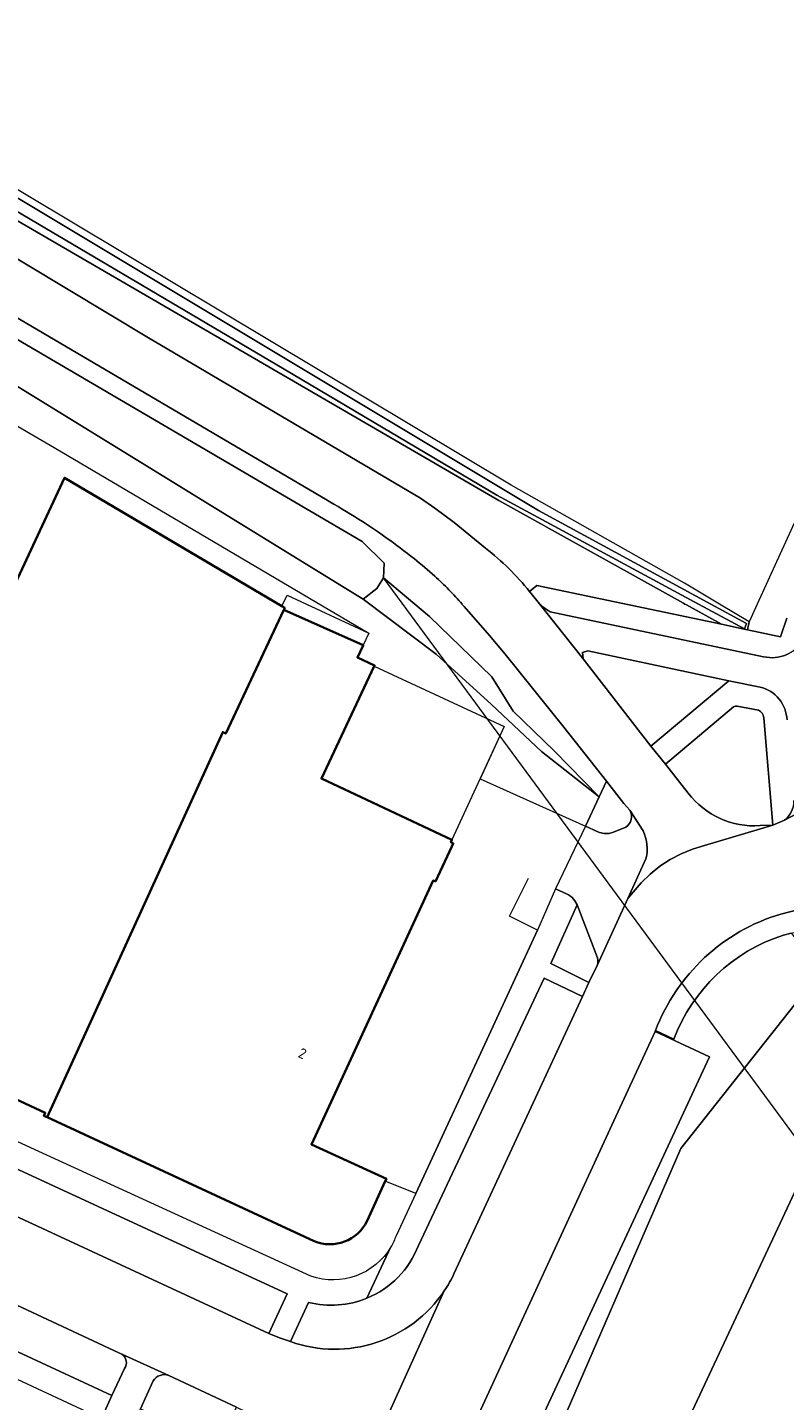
# Model space of a CAD drawing. Extents: x 151587 to 155483, y 462503 to 464608.
# Tile 73 of 236: x 152362 to 152428, y 463931 to 464050. Entities that reach past the tile are written whole.
import ezdxf
from ezdxf.enums import TextEntityAlignment as Align

# ---------------------------------------------------------------- set-up
doc = ezdxf.new("R2010")
doc.units = 0
doc.header["$LTSCALE"] = 0.5
for name, color, linetype, lineweight in [('B-RO-GR-BEPLANTING_CULTUUR_BODEMBEDEKKER-GV', 251, 'CONTINUOUS', 18), ('B-RO-GR-GROENVOORZIENING-GV', 251, 'CONTINUOUS', 18), ('B-RO-GR-HAAG-GV', 251, 'CONTINUOUS', 13), ('B-RO-IE-TERREINAFSCHEIDING_KUNSTMATIG_HEKWERK-G', 251, 'IE-TERREINAFSCHEIDING-KUNSTMATIG', 18), ('B-RO-IE-TERREINAFSCHEIDING_KUNSTMATIG_MUUR-G', 251, 'IE-TERREINAFSCHEIDING-KUNSTMATIG-DICHT', 18), ('B-RO-KW-KUNSTWERK_DUIKER-G', 251, 'CONTINUOUS', 18), ('B-RO-OG-BEBOUWING-GV', 6, 'CONTINUOUS', 35), ('B-RO-OG-BEBOUWING-T18', 1, 'CONTINUOUS', 18), ('B-RO-OG-TERREIN_CULTUURSCHEIDING-GV', 251, 'CONTINUOUS', 18), ('B-RO-OG-WATER-GV', 251, 'CONTINUOUS', 18), ('B-RO-OG-WATER_GREPPEL-GV', 251, 'CONTINUOUS', 18), ('B-RO-OG-WATER_SLOOT-GV', 251, 'CONTINUOUS', 18), ('B-RO-VH-VERHARDING_ASFALT-GV', 251, 'CONTINUOUS', 18), ('B-RO-VH-VERHARDING_BETONSTRAATSTEEN-GV', 251, 'CONTINUOUS', 18), ('B-RO-VH-VERHARDING_TEGEL-GV', 251, 'CONTINUOUS', 18)]:
    doc.layers.add(name, color=color, linetype=linetype, lineweight=lineweight)
doc.styles.add('NLCS-ISO-M200-T18', font='NLCS-ISO.ttf', dxfattribs={"height": 0.36})
doc.linetypes.add('IE-TERREINAFSCHEIDING-KUNSTMATIG', pattern='A,4,[82,NLCS.SHX,S=0.75,R=90,X=0,Y=0],4,-2', length=10)
doc.linetypes.add('IE-TERREINAFSCHEIDING-KUNSTMATIG-DICHT', pattern='A,8,-1,[82,NLCS.SHX,S=0.75,R=90,X=0,Y=0],-1', length=10)

msp = doc.modelspace()

# ---------------------------------------------------------------- linework, layer by layer
at = {"layer": 'B-RO-GR-BEPLANTING_CULTUUR_BODEMBEDEKKER-GV', "flags": 128}
msp.add_lwpolyline([(152422.814, 463993.371), (152410.607, 463995.966), (152410.149, 463995.797), (152410.201, 463995.256), (152416.072, 463987.701)], close=True, dxfattribs=at)
for points in [[(152423.216, 463991.099), (152417.334, 463986.139), (152419.292, 463983.638)], [(152425.382, 463990.82), (152423.532, 463991.157)], [(152425.506, 463980.833), (152426.6, 463980.887), (152425.823, 463990.171)]]:
    msp.add_lwpolyline(points, dxfattribs=at)
at = {"layer": 'B-RO-GR-BEPLANTING_CULTUUR_BODEMBEDEKKER-GV'}
for points in [[(152423.532, 463991.157, 0.202674), (152423.216, 463991.099)], [(152425.823, 463990.171, 0.2788972), (152425.382, 463990.82)], [(152419.292, 463983.638, 0.2502458), (152425.506, 463980.833)]]:
    msp.add_lwpolyline(points, format="xyb", dxfattribs=at)
at = {"layer": 'B-RO-GR-GROENVOORZIENING-GV', "flags": 128}
for points in [[(152409.686, 463973.986), (152407.415, 463968.92), (152410.705, 463967.268), (152411.432, 463968.747)], [(152411.438, 463969.408), (152409.686, 463973.986)], [(152410.155, 463966.065), (152406.83, 463967.646), (152395.967, 463944.515)], [(152399.069, 463942.11), (152410.155, 463966.065)], [(152341.731, 463956.07), (152341.828, 463956.025), (152383.042, 463936.898), (152384.616, 463940.337), (152339.75, 463961.078), (152341.331, 463956.623)], [(152321.632, 463957.47), (152317.496, 463955.931), (152317.253, 463955.825), (152347.526, 463941.73), (152369.45, 463931.525)], [(152370.325, 463935.109), (152370.067, 463935.225), (152339.07, 463949.694), (152322.32, 463957.442)], [(152386.469, 463939.595), (152384.909, 463936.202)], [(152369.45, 463931.525), (152370.562, 463933.875)], [(152373.028, 463932.796), (152371.927, 463930.397), (152378.665, 463927.239), (152380.224, 463930.544), (152374.393, 463933.275)]]:
    msp.add_lwpolyline(points, dxfattribs=at)
at = {"layer": 'B-RO-GR-GROENVOORZIENING-GV'}
for points in [[(152411.432, 463968.747, 0.1301089), (152411.438, 463969.408)], [(152395.967, 463944.515, -0.2062176), (152391.516, 463939.956)], [(152398.205, 463940.601, 0.0383764), (152399.069, 463942.11)], [(152384.909, 463936.202, 0.3434644), (152398.205, 463940.601)], [(152391.516, 463939.956, -0.1610978), (152386.469, 463939.595)], [(152370.562, 463933.875, 0.4206318), (152370.325, 463935.109)], [(152374.393, 463933.275, 0.358105), (152373.028, 463932.796)]]:
    msp.add_lwpolyline(points, format="xyb", dxfattribs=at)
at = {"layer": 'B-RO-GR-HAAG-GV', "flags": 128}
for points in [[(152411.438, 463969.408), (152409.686, 463973.986), (152407.415, 463968.92), (152410.705, 463967.268)], [(152410.705, 463967.268), (152411.432, 463968.747)], [(152399.069, 463942.11), (152410.155, 463966.065), (152406.83, 463967.646), (152395.967, 463944.515)], [(152383.042, 463936.898), (152384.616, 463940.337), (152339.75, 463961.078), (152341.331, 463956.623)], [(152321.632, 463957.47), (152317.496, 463955.931), (152317.253, 463955.825), (152347.526, 463941.73), (152369.45, 463931.525), (152370.562, 463933.875)], [(152370.325, 463935.109), (152370.067, 463935.225), (152339.07, 463949.694), (152322.32, 463957.442)], [(152341.731, 463956.07), (152341.828, 463956.025), (152383.042, 463936.898)], [(152386.469, 463939.595), (152384.909, 463936.202)], [(152373.028, 463932.796), (152371.927, 463930.397), (152378.665, 463927.239), (152380.224, 463930.544), (152374.393, 463933.275)]]:
    msp.add_lwpolyline(points, dxfattribs=at)
at = {"layer": 'B-RO-GR-HAAG-GV'}
for points in [[(152411.432, 463968.747, 0.1301089), (152411.438, 463969.408)], [(152395.967, 463944.515, -0.2062176), (152391.516, 463939.956)], [(152398.205, 463940.601, 0.0383764), (152399.069, 463942.11)], [(152384.909, 463936.202, 0.3434644), (152398.205, 463940.601)], [(152391.516, 463939.956, -0.1610978), (152386.469, 463939.595)], [(152370.562, 463933.875, 0.4206318), (152370.325, 463935.109)], [(152374.393, 463933.275, 0.358105), (152373.028, 463932.796)]]:
    msp.add_lwpolyline(points, format="xyb", dxfattribs=at)
at = {"layer": 'B-RO-IE-TERREINAFSCHEIDING_KUNSTMATIG_HEKWERK-G', "flags": 128}
for points in [[(152384.167, 463999.81), (152384.608, 464000.759), (152391.68, 463997.488)], [(152391.68, 463997.488), (152391.177, 463996.431)], [(152392.145, 463994.612), (152403.388, 463989.397)], [(152403.388, 463989.397), (152398.87, 463979.594)]]:
    msp.add_lwpolyline(points, dxfattribs=at)
at = {"layer": 'B-RO-IE-TERREINAFSCHEIDING_KUNSTMATIG_MUUR-G', "flags": 128}
for points in [[(152406.269, 463971.785), (152403.855, 463972.996), (152405.482, 463976.296)], [(152395.753, 463949.019), (152406.269, 463971.785)], [(152395.753, 463949.019), (152393.106, 463950.084)]]:
    msp.add_lwpolyline(points, dxfattribs=at)
at = {"layer": 'B-RO-KW-KUNSTWERK_DUIKER-G', "flags": 128}
msp.add_lwpolyline([(152430.267, 463951.568), (152392.941, 464002.262)], dxfattribs=at)
at = {"layer": 'B-RO-OG-BEBOUWING-GV', "flags": 128}
msp.add_lwpolyline([(152384.166, 463999.808), (152365.38, 464010.927), (152354.739, 463988.099), (152354.649, 463988.143), (152354.556, 463987.944), (152354.649, 463987.902), (152344.061, 463965.122), (152363.702, 463955.982), (152363.588, 463955.736), (152363.647, 463955.709), (152363.86, 463955.61), (152379.046, 463988.919), (152379.308, 463988.796), (152384.323, 463999.495), (152384.404, 463999.667)], close=True, dxfattribs=at)
for points in [[(152391.529, 463946.653), (152393.106, 463950.084), (152393.197, 463950.282), (152386.716, 463953.261), (152397.248, 463976.088), (152397.432, 463976.001), (152398.864, 463979.024), (152398.984, 463979.293), (152398.778, 463979.399), (152398.864, 463979.596), (152398.869, 463979.607), (152387.586, 463984.907), (152392.145, 463994.612), (152392.182, 463994.692), (152390.698, 463995.389), (152391.185, 463996.427), (152391.177, 463996.431), (152384.323, 463999.495), (152379.308, 463988.796), (152379.046, 463988.919), (152363.86, 463955.61)], [(152363.86, 463955.61), (152386.942, 463944.892)]]:
    msp.add_lwpolyline(points, dxfattribs=at)
at = {"layer": 'B-RO-OG-BEBOUWING-GV'}
msp.add_lwpolyline([(152386.942, 463944.892, 0.4000818), (152391.529, 463946.653)], format="xyb", dxfattribs=at)
at = {"layer": 'B-RO-OG-TERREIN_CULTUURSCHEIDING-GV', "flags": 128}
for points in [[(152235.24, 464104.11), (152243.3, 464099.41), (152250.329, 464095.245), (152282.72, 464076.05), (152283.01, 464076.33), (152318.09, 464055.519), (152340.53, 464042.3), (152351.476, 464035.73), (152372.62, 464023.04), (152396.147, 464009.156), (152397.386, 464008.307), (152399.07, 464007.041), (152401.78, 464004.821)], [(152405.572, 464001.084), (152406.205, 464001.613), (152422.165, 463998.246), (152419.137, 463999.93), (152419.012, 464000), (152418.887, 464000.07), (152402.909, 464008.957), (152348.545, 464040.55), (152347.916, 464038.935), (152347.335, 464039.192), (152346.716, 464039.436), (152346.233, 464039.641), (152348.895, 464047.086)], [(152430.646, 464005.904), (152439.873, 464026.184), (152438.115, 464028.127), (152425.258, 464000), (152424.559, 463998.471), (152424.421, 463997.77), (152427.261, 463997.171), (152427.817, 463998.79)], [(152259.662, 463776.08), (152259.482, 463774.65), (152296.055, 463803.689), (152323.299, 463825.353), (152321.556, 463827.553), (152322.845, 463828.57), (152325.229, 463830.351), (152326.479, 463831.345), (152328.111, 463829.179), (152331.39, 463831.787), (152359.568, 463854.028), (152458.564, 463932.077), (152460.054, 463933.283), (152458.479, 463935.175), (152428.357, 463971.347), (152428.2, 463971.535), (152427.524, 463971.371)], [(152418.051, 463962.362), (152416.472, 463963.124), (152416.426, 463963.025), (152421.135, 463960.828), (152384.267, 463881.418), (152379.753, 463883.383), (152377.305, 463878.065)]]:
    msp.add_lwpolyline(points, dxfattribs=at)
at = {"layer": 'B-RO-OG-TERREIN_CULTUURSCHEIDING-GV'}
for points in [[(152401.78, 464004.821, -0.0599014), (152405.572, 464001.084)], [(152427.524, 463971.371, 0.227138), (152418.051, 463962.362)]]:
    msp.add_lwpolyline(points, format="xyb", dxfattribs=at)
at = {"layer": 'B-RO-OG-TERREIN_CULTUURSCHEIDING-GV', "flags": 128}
for points in [[(152392.941, 464002.262), (152392.373, 464001.352), (152391.204, 464000.413), (152397.507, 463995.666), (152402.277, 463991.303), (152406.607, 463987.244), (152411.607, 463983.326), (152407.69, 463987.312), (152404.172, 463990.728), (152402.311, 463993.705), (152396.932, 463998.913)], [(152389.741, 463881.166), (152389.006, 463884.418), (152418.661, 463952.913), (152428.481, 463965.324), (152452.087, 463936.782), (152410.607, 463899.631)]]:
    msp.add_lwpolyline(points, close=True, dxfattribs=at)
at = {"layer": 'B-RO-OG-WATER-GV', "flags": 128}
msp.add_lwpolyline([(152349.496, 464046.731), (152346.716, 464039.436), (152347.335, 464039.192), (152348.359, 464041.575), (152384.367, 464020.328), (152402.74, 464009.42), (152420.176, 464000), (152424.149, 463997.853), (152424.333, 463998.324), (152421.246, 464000), (152406.343, 464008.093), (152348.671, 464042.694)], dxfattribs=at)
msp.add_lwpolyline([(152431.021, 463954.511), (152407.255, 463903.674), (152408.612, 463901.872), (152447.937, 463937.093)], close=True, dxfattribs=at)
at = {"layer": 'B-RO-OG-WATER_GREPPEL-GV', "flags": 128}
msp.add_lwpolyline([(152391.204, 464000.413), (152392.373, 464001.352), (152392.941, 464002.262), (152393.003, 464003.523), (152391.112, 464005.414), (152303.66, 464056.679), (152276.82, 464072.38), (152273.28, 464074.57), (152254.64, 464085.579), (152235.062, 464097.429), (152232.751, 464098.55), (152231.56, 464097.989), (152231.49, 464097.079), (152232.191, 464096.098), (152298.659, 464057.234), (152322.543, 464042.948), (152354.817, 464023.776), (152358.422, 464020.572)], close=True, dxfattribs=at)
at = {"layer": 'B-RO-OG-WATER_SLOOT-GV', "flags": 128}
for points in [[(152387.579, 464009.262), (152349.188, 464031.841), (152288.59, 464067.48), (152254.48, 464087.71), (152248.132, 464091.432), (152231.192, 464101.365), (152228.62, 464102.865), (152227.924, 464101.365), (152232.751, 464098.55)], [(152232.751, 464098.55), (152235.062, 464097.429), (152254.64, 464085.579), (152273.28, 464074.57), (152276.82, 464072.38), (152303.66, 464056.679), (152391.112, 464005.414), (152393.003, 464003.523), (152392.941, 464002.262), (152396.932, 463998.913), (152402.311, 463993.705), (152404.172, 463990.728), (152407.69, 463987.312), (152411.607, 463983.326), (152412.243, 463984.673), (152408.551, 463989.348), (152403.47, 463995.675), (152402.125, 463997.291), (152399.93, 463999.798), (152399.734, 464000), (152399.744, 464000)], [(152358.555, 464016.984), (152364.467, 464013.527), (152370.085, 464010.221), (152384.805, 464001.552), (152391.68, 463997.488), (152391.177, 463996.431), (152391.185, 463996.427), (152390.698, 463995.389), (152392.182, 463994.692), (152392.145, 463994.612), (152403.388, 463989.397), (152401.301, 463984.868), (152410.412, 463980.793), (152411.607, 463983.326), (152406.607, 463987.244), (152402.277, 463991.303), (152397.507, 463995.666), (152391.204, 464000.413), (152358.422, 464020.572)]]:
    msp.add_lwpolyline(points, dxfattribs=at)
for points in [[(152349.458, 464042.934), (152348.671, 464042.694), (152406.343, 464008.093), (152421.246, 464000), (152424.333, 463998.324), (152424.149, 463997.853), (152424.144, 463997.828), (152424.421, 463997.77), (152424.559, 463998.471), (152424.423, 463998.553), (152422.003, 464000), (152418.96, 464001.82), (152403.995, 464010.279)], [(152347.335, 464039.192), (152347.916, 464038.935), (152348.545, 464040.55), (152402.909, 464008.957), (152418.887, 464000.07), (152419.012, 464000), (152419.137, 463999.93), (152422.165, 463998.246), (152424.144, 463997.828), (152424.149, 463997.853), (152420.176, 464000), (152402.74, 464009.42), (152384.367, 464020.328), (152348.359, 464041.575)], [(152410.607, 463899.631), (152452.087, 463936.782), (152428.481, 463965.324), (152418.661, 463952.913), (152389.006, 463884.418), (152389.741, 463881.166)], [(152431.021, 463954.511), (152447.937, 463937.093), (152408.612, 463901.872), (152407.255, 463903.674)]]:
    msp.add_lwpolyline(points, close=True, dxfattribs=at)
at = {"layer": 'B-RO-OG-WATER_SLOOT-GV'}
for points in [[(152390.439, 464007.57, 0.0113525), (152387.579, 464009.262)], [(152393.181, 464005.74, 0.0131247), (152390.439, 464007.57)], [(152395.616, 464003.907, 0.0145026), (152393.181, 464005.74)], [(152397.38, 464002.409, 0.0134989), (152395.616, 464003.907)], [(152398.6, 464001.242, 0.0138274), (152397.38, 464002.409)], [(152399.744, 464000, 0.0159338), (152398.6, 464001.242)]]:
    msp.add_lwpolyline(points, format="xyb", dxfattribs=at)
at = {"layer": 'B-RO-VH-VERHARDING_ASFALT-GV', "flags": 128}
for points in [[(152168.498, 464135.601), (152151.327, 464141.751), (152149.658, 464137.271), (152163.62, 464132.734), (152169.646, 464130.383), (152185.192, 464124.031), (152197.248, 464118.882), (152211.164, 464112.212), (152214.097, 464110.731), (152219.969, 464107.642), (152221.65, 464106.744), (152225.645, 464104.35), (152226.77, 464103.898), (152228.62, 464102.865), (152231.192, 464101.365), (152248.132, 464091.432), (152254.48, 464087.71), (152288.59, 464067.48), (152349.188, 464031.841), (152387.579, 464009.262)], [(152401.78, 464004.821), (152399.07, 464007.041), (152397.386, 464008.307), (152396.147, 464009.156), (152372.62, 464023.04), (152351.476, 464035.73), (152340.53, 464042.3), (152318.09, 464055.519), (152283.01, 464076.33), (152282.72, 464076.05), (152250.329, 464095.245), (152243.3, 464099.41), (152235.24, 464104.11)], [(152384.909, 463936.202), (152383.965, 463936.521), (152383.042, 463936.898), (152341.828, 463956.025), (152341.731, 463956.07), (152328.417, 463962.259), (152328.388, 463962.272), (152327.724, 463962.579), (152327.483, 463962.69), (152322.922, 463964.781), (152298.432, 463976.228), (152297.227, 463976.791), (152285.21, 463982.406), (152282.601, 463983.568), (152269.916, 463989.514), (152269.606, 463989.659), (152239.287, 464003.692), (152226.683, 464009.54), (152225.05, 464010.358), (152212.364, 464016.229), (152212.284, 464016.266), (152199.705, 464022.119)], [(152202.297, 464013.196), (152243.849, 463993.925), (152243.914, 463993.895), (152262.873, 463985.075), (152294.041, 463970.551), (152297.905, 463968.75), (152298.036, 463968.689), (152322.32, 463957.442), (152339.07, 463949.694), (152370.067, 463935.225), (152370.325, 463935.109), (152374.393, 463933.275), (152380.224, 463930.544), (152382.018, 463929.656)], [(152419.292, 463983.638), (152417.334, 463986.139), (152416.072, 463987.701), (152410.201, 463995.256), (152406.205, 464000.307), (152405.572, 464001.084)], [(152399.744, 464000), (152399.734, 464000), (152399.93, 463999.798), (152402.125, 463997.291), (152403.47, 463995.675), (152408.551, 463989.348), (152412.243, 463984.673), (152413.72, 463982.749), (152414.245, 463982.157), (152415.387, 463980.384)], [(152427.622, 463981.296), (152428.666, 463981.865), (152432.136, 463983.757), (152432.619, 463984.021)], [(152428.666, 463981.865), (152427.622, 463981.296), (152426.6, 463980.887), (152420.706, 463979.113), (152419.676, 463978.806), (152418.681, 463978.402), (152417.729, 463977.903), (152416.83, 463977.315), (152415.992, 463976.643), (152415.222, 463975.893), (152414.528, 463975.073), (152414.078, 463974.541), (152411.432, 463968.747), (152410.705, 463967.268), (152410.155, 463966.065), (152399.069, 463942.11)], [(152415.642, 463977.966), (152414.078, 463974.541), (152414.528, 463975.073), (152415.222, 463975.893), (152415.992, 463976.643), (152416.83, 463977.315), (152417.729, 463977.903), (152418.681, 463978.402), (152419.676, 463978.806), (152420.706, 463979.113), (152426.6, 463980.887), (152425.506, 463980.833)], [(152427.294, 463973.183), (152428.972, 463973.608), (152430.193, 463973.917)], [(152377.305, 463878.065), (152379.753, 463883.383), (152413.033, 463955.679), (152416.426, 463963.025), (152416.472, 463963.124)], [(152398.205, 463940.601), (152387.09, 463916.033), (152371.022, 463881.214)], [(152387.09, 463916.033), (152398.205, 463940.601)]]:
    msp.add_lwpolyline(points, dxfattribs=at)
at = {"layer": 'B-RO-VH-VERHARDING_ASFALT-GV'}
for points in [[(152387.579, 464009.262, -0.0113525), (152390.439, 464007.57)], [(152390.439, 464007.57, -0.0131247), (152393.181, 464005.74)], [(152393.181, 464005.74, -0.0145026), (152395.616, 464003.907)], [(152405.572, 464001.084, 0.0599014), (152401.78, 464004.821)], [(152395.616, 464003.907, -0.0134989), (152397.38, 464002.409)], [(152397.38, 464002.409, -0.0138274), (152398.6, 464001.242)], [(152398.6, 464001.242, -0.0159338), (152399.744, 464000)], [(152425.506, 463980.833, -0.2502458), (152419.292, 463983.638)], [(152428.435, 463983.002, -0.2338475), (152427.622, 463981.296)], [(152415.387, 463980.384, -0.1749117), (152415.642, 463977.966)], [(152416.472, 463963.124, -0.2327021), (152427.294, 463973.183)], [(152399.069, 463942.11, -0.0383764), (152398.205, 463940.601)], [(152398.205, 463940.601, -0.3434644), (152384.909, 463936.202)]]:
    msp.add_lwpolyline(points, format="xyb", dxfattribs=at)
at = {"layer": 'B-RO-VH-VERHARDING_BETONSTRAATSTEEN-GV'}
for points in [[(152414.245, 463982.157, -0.4099381), (152413.898, 463980.71)], [(152415.642, 463977.966, 0.1749117), (152415.387, 463980.384)], [(152411.438, 463969.408, -0.1301089), (152411.432, 463968.747)], [(152370.325, 463935.109, -0.4206318), (152370.562, 463933.875)], [(152373.028, 463932.796, -0.358105), (152374.393, 463933.275)]]:
    msp.add_lwpolyline(points, format="xyb", dxfattribs=at)
at = {"layer": 'B-RO-VH-VERHARDING_BETONSTRAATSTEEN-GV', "flags": 128}
for points in [[(152415.387, 463980.384), (152414.245, 463982.157)], [(152413.898, 463980.71), (152412.838, 463980.266), (152412.461, 463980.156), (152412.041, 463980.156), (152411.632, 463980.244), (152411.436, 463980.32), (152410.412, 463980.793), (152407.813, 463975.359), (152408.77, 463974.924), (152408.938, 463974.84), (152409.103, 463974.733), (152409.25, 463974.613), (152409.503, 463974.324), (152409.686, 463973.986), (152411.438, 463969.408)], [(152411.432, 463968.747), (152414.078, 463974.541), (152415.642, 463977.966)], [(152374.393, 463933.275), (152370.325, 463935.109)], [(152370.562, 463933.875), (152369.45, 463931.525), (152368.552, 463929.551), (152370.748, 463928.527), (152371.001, 463928.409)], [(152371.001, 463928.409), (152371.008, 463928.424), (152371.927, 463930.397), (152373.028, 463932.796)]]:
    msp.add_lwpolyline(points, dxfattribs=at)
msp.add_lwpolyline([(152379.753, 463883.383), (152384.267, 463881.418), (152421.135, 463960.828), (152416.426, 463963.025), (152413.033, 463955.679)], close=True, dxfattribs=at)
at = {"layer": 'B-RO-VH-VERHARDING_TEGEL-GV', "flags": 128}
for points in [[(152427.817, 463998.79), (152427.261, 463997.171), (152424.421, 463997.77), (152424.144, 463997.828), (152422.165, 463998.246), (152406.205, 464001.613), (152405.572, 464001.084), (152406.205, 464000.307)], [(152406.205, 464000.307), (152410.201, 463995.256), (152410.149, 463995.797), (152410.607, 463995.966), (152422.814, 463993.371), (152425.513, 463992.819)], [(152425.812, 463995.447), (152407.359, 463999.338)], [(152407.359, 463999.338), (152425.812, 463995.447)], [(152422.814, 463993.371), (152416.072, 463987.701), (152417.334, 463986.139), (152423.216, 463991.099)], [(152425.513, 463992.819), (152422.814, 463993.371)], [(152423.532, 463991.157), (152425.382, 463990.82)], [(152425.823, 463990.171), (152426.6, 463980.887), (152427.622, 463981.296)], [(152412.243, 463984.673), (152411.607, 463983.326), (152410.412, 463980.793), (152411.436, 463980.32), (152411.632, 463980.244), (152412.041, 463980.156), (152412.461, 463980.156), (152412.838, 463980.266), (152413.898, 463980.71)], [(152414.245, 463982.157), (152413.72, 463982.749), (152412.243, 463984.673)], [(152407.813, 463975.359), (152406.267, 463971.786), (152395.753, 463949.019), (152394.037, 463945.357)], [(152395.967, 463944.515), (152406.83, 463967.646), (152410.155, 463966.065), (152410.705, 463967.268), (152407.415, 463968.92), (152409.686, 463973.986), (152409.503, 463974.324), (152409.25, 463974.613), (152409.103, 463974.733), (152408.938, 463974.84), (152408.77, 463974.924), (152407.813, 463975.359)], [(152428.2, 463971.535), (152430.289, 463972.042), (152428.972, 463973.608), (152427.294, 463973.183)], [(152427.524, 463971.371), (152428.2, 463971.535)], [(152386.668, 463941.853), (152362.45, 463952.969), (152340.187, 463963.262), (152339.685, 463962.16), (152339.614, 463961.849), (152339.605, 463961.689), (152339.614, 463961.533), (152339.645, 463961.378), (152339.75, 463961.078), (152384.616, 463940.337), (152383.042, 463936.898)], [(152416.472, 463963.124), (152418.051, 463962.362)], [(152391.516, 463939.956), (152393.592, 463944.411)], [(152393.592, 463944.411), (152391.516, 463939.956)], [(152383.042, 463936.898), (152383.965, 463936.521), (152384.909, 463936.202), (152386.469, 463939.595)]]:
    msp.add_lwpolyline(points, dxfattribs=at)
at = {"layer": 'B-RO-VH-VERHARDING_TEGEL-GV'}
for points in [[(152407.359, 463999.338, -0.0946564), (152406.205, 464000.307)], [(152406.205, 464000.307, 0.0946564), (152407.359, 463999.338)], [(152429.243, 463996.879, -0.3251882), (152425.812, 463995.447)], [(152425.812, 463995.447, 0.3251882), (152429.243, 463996.879)], [(152425.513, 463992.819, -0.3332057), (152427.839, 463989.974)], [(152427.839, 463989.974, 0.3332057), (152425.513, 463992.819)], [(152423.216, 463991.099, -0.202674), (152423.532, 463991.157)], [(152425.382, 463990.82, -0.2788972), (152425.823, 463990.171)], [(152427.622, 463981.296, 0.2338475), (152428.435, 463983.002)], [(152413.898, 463980.71, 0.4099381), (152414.245, 463982.157)], [(152427.294, 463973.183, 0.2327021), (152416.472, 463963.124)], [(152418.051, 463962.362, -0.227138), (152427.524, 463971.371)], [(152394.037, 463945.357, -0.045362), (152393.592, 463944.411)], [(152393.592, 463944.411, -0.3585127), (152386.668, 463941.853)], [(152391.516, 463939.956, 0.2062176), (152395.967, 463944.515)], [(152386.469, 463939.595, 0.1610978), (152391.516, 463939.956)]]:
    msp.add_lwpolyline(points, format="xyb", dxfattribs=at)
at = {"layer": 'B-RO-VH-VERHARDING_TEGEL-GV', "flags": 128}
msp.add_lwpolyline([(152368.552, 463929.551), (152369.45, 463931.525), (152347.526, 463941.73), (152317.253, 463955.825), (152317.226, 463955.837), (152316.836, 463955.533), (152316.654, 463955.356), (152316.489, 463955.16), (152316.352, 463954.947), (152315.881, 463953.991), (152316.454, 463953.693), (152347.352, 463939.404), (152348.456, 463938.93)], close=True, dxfattribs=at)

# ---------------------------------------------------------------- texts
at = {"layer": 'B-RO-OG-BEBOUWING-T18', "style": 'NLCS-ISO-M200-T18'}
msp.add_text('2', height=0.9, rotation=335.2, dxfattribs=at).set_placement((152385.941, 463961.129), align=Align.MIDDLE)

doc.saveas('drawing.dxf')
